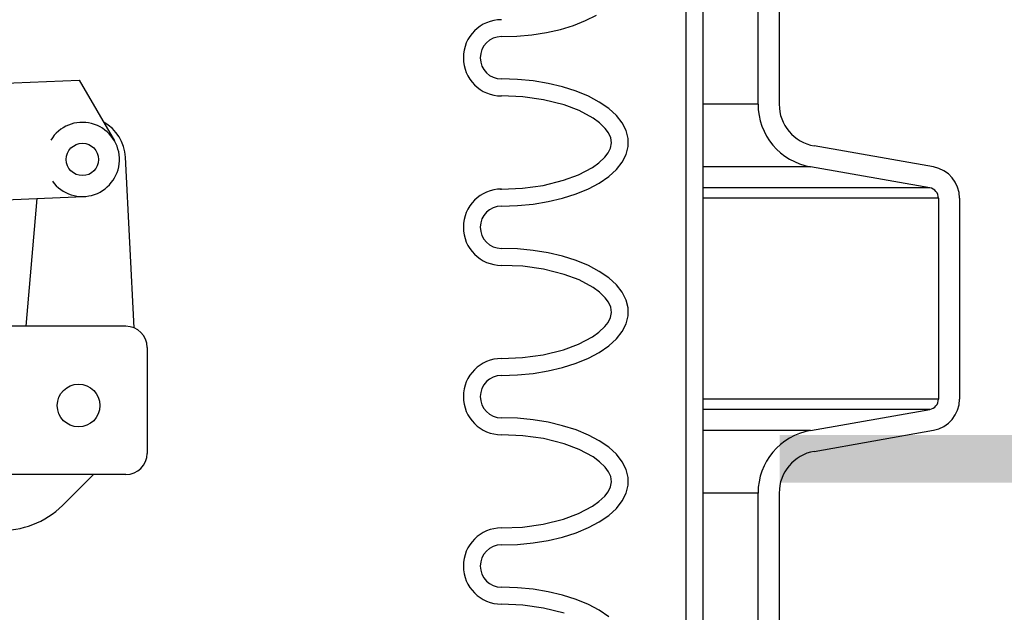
# Model space of a CAD drawing. Extents: x -169 to 2224, y 0 to 2796.
# Tile 219 of 256: x 1601.87 to 1607.68, y 413.24 to 416.74. Entities that reach past the tile are written whole.
import ezdxf

# ---------------------------------------------------------------- set-up
doc = ezdxf.new("R2010")
doc.units = 0
doc.header["$MEASUREMENT"] = 0
doc.header["$PDSIZE"] = 1
doc.layers.get('DEFPOINTS').update_dxf_attribs({"linetype": 'CONTINUOUS'})
for name, color, linetype in [('CONCRETE-HATCH', 2, 'CONTINUOUS'), ('DIM', 3, 'CONTINUOUS'), ('FILL-CAP', 1, 'CONTINUOUS'), ('PEAGRAVEL-HATCH', 3, 'CONTINUOUS'), ('SPILL-BUCKET', 1, 'CONTINUOUS'), ('TANK-SLAB', 6, 'CONTINUOUS')]:
    doc.layers.add(name, color=color, linetype=linetype)
doc.styles.add('SIMPLEX', font='simplex')
doc.dimstyles.new('DIM64', dxfattribs={"dimscale": 64, "dimtxt": 0.09375, "dimasz": 0.09375, "dimexe": 0.0625, "dimexo": 0.0625, "dimgap": 0.046875, "dimtad": 1, "dimdec": 4, "dimzin": 3, "dimdsep": 46, "dimlunit": 4, "dimtxsty": 'SIMPLEX', "dimcen": 0, "dimclrd": 256, "dimclre": 256, "dimclrt": 256, "dimadec": 0, "dimazin": 0, "dimtfac": 1, "dimtdec": 4, "dimtmove": 0, "dimatfit": 3, "dimfxl": 1, "dimfrac": 2, "dimtolj": 1, "dimtzin": 0, "dimarcsym": 0})

# ---------------------------------------------------------------- blocks, each defined once
blk = doc.blocks.new('*D19')
at = {"layer": 'DEFPOINTS', "color": 0, "transparency": 16777216}
for p in [(1294.3654, 414.2886), (1931.8718, 414.0074), (1931.8718, 136.5159)]:
    blk.add_point(p, dxfattribs=at)
at = {"layer": 'DIM', "lineweight": -2, "transparency": 16777216}
for p, q in [((1294.3654, 410.2886), (1294.3654, 132.5159)), ((1931.8718, 410.0074), (1931.8718, 132.5159)), ((1300.3654, 136.5159), (1925.8718, 136.5159))]:
    blk.add_line(p, q, dxfattribs=at)
at = {"layer": 'DIM', "transparency": 16777216}
for points in [[(1300.3654, 137.5159), (1300.3654, 135.5159), (1294.3654, 136.5159)], [(1925.8718, 137.5159), (1925.8718, 135.5159), (1931.8718, 136.5159)]]:
    blk.add_solid(points, dxfattribs=at)
at = {"layer": 'DIM', "transparency": 16777216, "insert": (1613.1186, 144.0873), "char_height": 6, "attachment_point": 5, "style": 'SIMPLEX'}
blk.add_mtext('\\A1;53\'-1 1/2" (F.V. TANK SLAB)', dxfattribs=at)

msp = doc.modelspace()

# ---------------------------------------------------------------- hatches: boundary and pattern name
at = {"layer": 'CONCRETE-HATCH'}
h = msp.add_hatch(dxfattribs=at)
h.set_pattern_fill('AR-CONC', color=256, scale=2.67, style=0)
h.set_pattern_definition([(50, (1683.037, 417.641), (19.151, -1.6755), [2.0025, -22.0275]), (355, (1683.037, 417.64), (-3.7047, 20.0835), [1.602, -17.622]), (100.451, (1684.633, 417.501), (15.446, 18.408), [1.702, -18.7205]), (46.184, (1683.037, 422.98), (28.495, -4.4194), [3.004, -33.041]), (96.636, (1685.411, 422.613), (24.9555, 26.009), [2.553, -28.081]), (351.184, (1683.037, 422.98), (24.955, 26.009), [2.403, -26.433]), (21, (1685.707, 421.646), (15.9374, -10.75), [2.0025, -22.0275]), (326, (1685.707, 421.646), (6.4965, 19.3615), [1.602, -17.622]), (71.451, (1687.035, 420.75), (22.434, 8.6116), [1.702, -18.7205]), (37.5, (1683.037, 417.641), (0.32467, 8.88827), [0, -17.4084, 0, -17.889, 0, -17.68875]), (7.5, (1683.037, 417.641), (7.024, 10.5308), [0, -10.1994, 0, -17.0079, 0, -6.74175]), (327.5, (1677.083, 417.641), (14.25306, -0.6022), [0, -6.675, 0, -20.826, 0, -27.6345]), (317.5, (1674.413, 417.641), (15.571, 2.6728), [0, -8.6775, 0, -13.8306, 0, -19.6245])])
edge = h.paths.add_edge_path()
edge.add_line((1606.13063, 418.75736), (1605.46816, 419.81474))
edge.add_line((1605.46816, 419.81474), (1611.99681, 420.00736))
edge.add_line((1611.99681, 420.00736), (1605.10462, 419.73538))
edge.add_line((1605.10462, 419.73538), (1605.10462, 420.95194))
edge.add_line((1605.10462, 420.95194), (1616.2293, 420.72611))
edge.add_line((1616.2293, 420.72611), (1622.13009, 420.72611))
edge.add_line((1622.13009, 420.72611), (1622.30514, 419.97125))
edge.add_line((1622.30514, 419.97125), (1622.68526, 419.97126))
edge.add_arc((1622.68526, 419.87713), 0.09412, 270, 450, ccw=False)
edge.add_line((1622.68526, 419.78301), (1622.782, 419.78277))
edge.add_line((1622.782, 419.78277), (1622.782, 414.28861))
edge.add_line((1622.782, 414.28861), (1606.13063, 414.28861))
edge.add_line((1606.13063, 414.28861), (1606.13063, 416.00736))
edge.add_line((1606.13063, 416.00736), (1606.13063, 418.75736))
at = {"layer": 'PEAGRAVEL-HATCH'}
h = msp.add_hatch(dxfattribs=at)
h.set_pattern_fill('AR-SAND', color=256, scale=7.5, style=0)
h.set_pattern_definition([(37.5, (1670.872, 397.787), (-0.4725, 14.4512), [0, -11.4, 0, -12.75, 0, -12.1875]), (7.5, (1670.872, 397.787), (13.2733, 21.166), [0, -6.15, 0, -10.275, 0, -3.9375]), (327.5, (1661.647, 397.787), (23.356, 0.0424), [0, -3.75, 0, -13.5, 0, -17.625]), (317.5, (1661.647, 397.787), (22.546, 6.5826), [0, -1.875, 0, -8.85, 0, -10.125])])
edge = h.paths.add_edge_path()
edge.add_line((1606.67097, 409.33129), (1606.82746, 409.90017))
edge.add_arc((1606.64668, 409.9499), 0.1875, 344.619141, 409.999905)
edge.add_line((1606.7672, 410.09354), (1606.13674, 410.62256))
edge.add_arc((1606.25726, 410.76619), 0.1875, 182.701543, 229.999905, ccw=False)
edge.add_line((1606.06997, 410.75736), (1611.39711, 410.75736))
edge.add_line((1611.39711, 410.75736), (1611.47181, 410.75736))
edge.add_line((1611.47181, 410.75736), (1611.47181, 414.00736))
edge.add_line((1611.47181, 414.00736), (1622.76748, 414.00736))
edge.add_line((1622.76748, 414.00736), (1622.76748, 412.74358))
edge.add_line((1622.76748, 412.74358), (1622.782, 409.69624))
edge.add_line((1622.782, 409.69624), (1622.83054, 409.69624))
edge.add_line((1622.83054, 409.69624), (1629.87181, 409.69624))
edge.add_line((1629.87181, 409.69624), (1629.87181, 397.78672))
edge.add_line((1629.87181, 397.78672), (1607.12355, 397.78672))
edge.add_line((1607.12355, 397.78672), (1607.12181, 402.70421))
edge.add_arc((1607.18181, 402.70423), 0.06, 90, 180.020228, ccw=False)
edge.add_line((1607.18181, 402.76423), (1607.24931, 402.76423))
edge.add_arc((1607.24931, 402.82673), 0.0625, 270, 360)
edge.add_line((1607.31181, 402.82673), (1607.31181, 403.20173))
edge.add_arc((1607.24931, 403.20173), 0.0625, 360, 450)
edge.add_line((1607.24931, 403.26423), (1607.18681, 403.26423))
edge.add_arc((1607.18867, 403.33121), 0.06701, 176.16648, 268.413086, ccw=False)
edge.add_line((1607.12181, 403.33569), (1607.12181, 403.68484))
edge.add_ellipse((1607.25816, 403.74985), major_axis=(0, 0.2), ratio=0.7208596, start_angle=108.968168, end_angle=243.414993)
edge.add_line((1607.38709, 403.65069), (1607.38709, 402.62373))
edge.add_line((1607.38709, 402.62373), (1607.5786, 402.46304))
edge.add_line((1607.5786, 402.46304), (1607.73722, 402.46304))
edge.add_line((1607.73722, 402.46304), (1607.73709, 402.62373))
edge.add_line((1607.73709, 402.62373), (1607.73709, 404.83739))
edge.add_arc((1606.88709, 404.83739), 0.85, 360.000008, 434.292656)
edge.add_arc((1594.56093, 361.00728), 46.38034, 434.292653, 435.010102)
edge.add_arc((1606.62181, 406.05086), 0.25, 180, 255.010102, ccw=False)
edge.add_line((1606.37181, 406.05086), (1606.37181, 408.26619))
edge.add_line((1606.37181, 408.26619), (1606.55931, 408.26619))
edge.add_line((1606.55931, 408.26619), (1606.65306, 408.26619))
edge.add_line((1606.65306, 408.26619), (1606.65306, 408.39119))
edge.add_line((1606.65306, 408.39119), (1606.68306, 408.39119))
edge.add_line((1606.68306, 408.39119), (1606.68306, 409.01619))
edge.add_line((1606.68306, 409.01619), (1606.65306, 409.01619))
edge.add_line((1606.65306, 409.01619), (1606.65306, 409.19867))
edge.add_arc((1607.15306, 409.19867), 0.5, 524.619141, 540, ccw=False)
at = {"layer": 'TANK-SLAB'}
msp.add_hatch(color=256, dxfattribs=at).paths.add_polyline_path([(1606.3546, 414.28861), (1622.782, 414.28861), (1622.782, 414.00736), (1606.3546, 414.00736)])

# ---------------------------------------------------------------- linework, layer by layer
at = {"layer": 'FILL-CAP', "linetype": 'Continuous'}
for p, q in [((1599.82115, 416.28395), (1602.22038, 416.38242)), ((1602.22038, 416.38242), (1602.42873, 416.024)), ((1602.54453, 414.92059), (1602.49352, 415.92746)), ((1601.23596, 415.65394), (1602.24858, 415.6955)), ((1601.90686, 414.93006), (1601.97274, 415.68418)), ((1602.4968, 414.93006), (1601.3154, 414.93006)), ((1602.6218, 414.80506), (1602.6218, 414.18006)), ((1602.4968, 414.05506), (1599.1218, 414.05506)), ((1602.30463, 414.05506), (1602.12178, 413.87294))]:
    msp.add_line(p, q, dxfattribs=at)
at = {"layer": 'FILL-CAP', "color": 7, "linetype": 'Continuous'}
for centre, radius in [((1602.23961, 415.91407), 0.0955), ((1602.2173, 414.46206), 0.126)]:
    msp.add_circle(centre, radius, dxfattribs=at)
at = {"layer": 'FILL-CAP', "linetype": 'Continuous'}
for centre, radius, start, end in [((1602.23953, 415.91407), 0.2188, 215.909869, 148.792525), ((1602.24384, 415.91481), 0.25, 2.899894, 60.98025), ((1602.4968, 414.80506), 0.125, 0, 90), ((1602.4968, 414.18006), 0.125, 270, 0), ((1601.76894, 414.22721), 0.5, 218.660152, 314.884164)]:
    msp.add_arc(centre, radius, start, end, dxfattribs=at)
at = {"layer": 'SPILL-BUCKET', "color": 1, "linetype": 'Continuous'}
for p, q in [((1605.80224, 405.37674), (1605.80224, 419.5743)), ((1605.90217, 405.37674), (1605.90217, 419.5743)), ((1606.22632, 417.09257), (1606.22632, 416.23988)), ((1606.35124, 417.09257), (1606.35124, 416.23988)), ((1605.13809, 416.70475), (1605.20934, 416.73266)), ((1605.20934, 416.73266), (1605.27333, 416.76466)), ((1604.8917, 416.6493), (1604.97811, 416.66277)), ((1604.97811, 416.66277), (1605.06064, 416.68134)), ((1605.06064, 416.68134), (1605.13809, 416.70475)), ((1604.71233, 416.63841), (1604.80267, 416.64114)), ((1604.80267, 416.64114), (1604.8917, 416.6493)), ((1604.80627, 416.38563), (1604.71233, 416.38858)), ((1604.89872, 416.37681), (1604.80627, 416.38563)), ((1604.98824, 416.36227), (1604.89872, 416.37681)), ((1605.0734, 416.34223), (1604.98824, 416.36227)), ((1605.15287, 416.31701), (1605.0734, 416.34223)), ((1605.22539, 416.28702), (1605.15287, 416.31701)), ((1604.8377, 416.28322), (1604.71233, 416.28865)), ((1604.96151, 416.26594), (1604.8377, 416.28322)), ((1605.08277, 416.23529), (1604.96151, 416.26594)), ((1605.28983, 416.25271), (1605.22539, 416.28702)), ((1605.34515, 416.21464), (1605.28983, 416.25271)), ((1605.17074, 416.20231), (1605.08277, 416.23529)), ((1605.25346, 416.15754), (1605.17074, 416.20231)), ((1605.39049, 416.1734), (1605.34515, 416.21464)), ((1605.29152, 416.12958), (1605.25346, 416.15754)), ((1605.42514, 416.12964), (1605.39049, 416.1734)), ((1605.32527, 416.09651), (1605.29152, 416.12958)), ((1605.34418, 416.07062), (1605.32527, 416.09651)), ((1605.44855, 416.08406), (1605.42514, 416.12964)), ((1605.46034, 416.03737), (1605.44855, 416.08406)), ((1605.35741, 416.04182), (1605.34418, 416.07062)), ((1605.36185, 416.01105), (1605.35741, 416.04182)), ((1605.46034, 415.99031), (1605.46034, 416.03737)), ((1605.34123, 415.95229), (1605.35566, 415.98051)), ((1605.35566, 415.98051), (1605.36185, 416.01105)), ((1605.44855, 415.94362), (1605.46034, 415.99031)), ((1607.2613, 415.86978), (1606.55769, 415.99384)), ((1605.28748, 415.89483), (1605.32175, 415.92716)), ((1605.32175, 415.92716), (1605.34123, 415.95229)), ((1605.42514, 415.89804), (1605.44855, 415.94362)), ((1605.16623, 415.82344), (1605.24916, 415.86735)), ((1605.24916, 415.86735), (1605.28748, 415.89483)), ((1605.34515, 415.81304), (1605.39049, 415.85428)), ((1605.39049, 415.85428), (1605.42514, 415.89804)), ((1607.23961, 415.74676), (1606.53599, 415.87082)), ((1604.95854, 415.76115), (1605.07834, 415.791)), ((1605.07834, 415.791), (1605.16623, 415.82344)), ((1605.28983, 415.77497), (1605.34515, 415.81304)), ((1604.70586, 415.73903), (1604.71233, 415.73903)), ((1604.71233, 415.73903), (1604.83646, 415.74431)), ((1604.83646, 415.74431), (1604.95854, 415.76115)), ((1605.15287, 415.71067), (1605.22539, 415.74066)), ((1605.22539, 415.74066), (1605.28983, 415.77497)), ((1604.98824, 415.66541), (1605.0734, 415.68545)), ((1605.0734, 415.68545), (1605.15287, 415.71067)), ((1607.29122, 415.68525), (1607.29122, 414.50072)), ((1607.41614, 415.68525), (1607.41614, 414.50072)), ((1604.71233, 415.6391), (1604.80627, 415.64205)), ((1604.80627, 415.64205), (1604.89872, 415.65087)), ((1604.89872, 415.65087), (1604.98824, 415.66541)), ((1604.80627, 415.38631), (1604.71233, 415.38927)), ((1604.89872, 415.37749), (1604.80627, 415.38631)), ((1604.98824, 415.36295), (1604.89872, 415.37749)), ((1605.0734, 415.34291), (1604.98824, 415.36295)), ((1605.15287, 415.3177), (1605.0734, 415.34291)), ((1604.8377, 415.28391), (1604.71233, 415.28933)), ((1604.96151, 415.26662), (1604.8377, 415.28391)), ((1605.08277, 415.23598), (1604.96151, 415.26662)), ((1605.22539, 415.2877), (1605.15287, 415.3177)), ((1605.28983, 415.25339), (1605.22539, 415.2877)), ((1605.17074, 415.20299), (1605.08277, 415.23598)), ((1605.25346, 415.15822), (1605.17074, 415.20299)), ((1605.34515, 415.21532), (1605.28983, 415.25339)), ((1605.39049, 415.17408), (1605.34515, 415.21532)), ((1605.29152, 415.13026), (1605.25346, 415.15822)), ((1605.42514, 415.13032), (1605.39049, 415.17408)), ((1605.32527, 415.09719), (1605.29152, 415.13026)), ((1605.34418, 415.0713), (1605.32527, 415.09719)), ((1605.44855, 415.08474), (1605.42514, 415.13032)), ((1605.35741, 415.0425), (1605.34418, 415.0713)), ((1605.36185, 415.01173), (1605.35741, 415.0425)), ((1605.46034, 415.03805), (1605.44855, 415.08474)), ((1605.46034, 414.99099), (1605.46034, 415.03805)), ((1605.34123, 414.95297), (1605.35566, 414.9812)), ((1605.35566, 414.9812), (1605.36185, 415.01173)), ((1605.44855, 414.9443), (1605.46034, 414.99099)), ((1605.28748, 414.89551), (1605.32175, 414.92784)), ((1605.32175, 414.92784), (1605.34123, 414.95297)), ((1605.42514, 414.89872), (1605.44855, 414.9443)), ((1605.16623, 414.82412), (1605.24916, 414.86804)), ((1605.24916, 414.86804), (1605.28748, 414.89551)), ((1605.34515, 414.81372), (1605.39049, 414.85496)), ((1605.39049, 414.85496), (1605.42514, 414.89872)), ((1605.07834, 414.79168), (1605.16623, 414.82412)), ((1605.28983, 414.77565), (1605.34515, 414.81372)), ((1604.71233, 414.73971), (1604.83646, 414.745)), ((1604.83646, 414.745), (1604.95854, 414.76183)), ((1604.95854, 414.76183), (1605.07834, 414.79168)), ((1605.15287, 414.71135), (1605.22539, 414.74135)), ((1605.22539, 414.74135), (1605.28983, 414.77565)), ((1604.98824, 414.6661), (1605.0734, 414.68613)), ((1605.0734, 414.68613), (1605.15287, 414.71135)), ((1604.71233, 414.63978), (1604.80627, 414.64273)), ((1604.80627, 414.64273), (1604.89872, 414.65155)), ((1604.89872, 414.65155), (1604.98824, 414.6661)), ((1604.80627, 414.38699), (1604.71233, 414.38995)), ((1606.53599, 414.31515), (1607.23961, 414.43921)), ((1604.89872, 414.37818), (1604.80627, 414.38699)), ((1604.98824, 414.36363), (1604.89872, 414.37818)), ((1605.0734, 414.3436), (1604.98824, 414.36363)), ((1605.15287, 414.31838), (1605.0734, 414.3436)), ((1604.8377, 414.28459), (1604.71233, 414.29002)), ((1604.96151, 414.26731), (1604.8377, 414.28459)), ((1605.22539, 414.28838), (1605.15287, 414.31838)), ((1605.28983, 414.25408), (1605.22539, 414.28838)), ((1606.55769, 414.19213), (1607.2613, 414.3162)), ((1605.08277, 414.23666), (1604.96151, 414.26731)), ((1605.17074, 414.20367), (1605.08277, 414.23666)), ((1605.34515, 414.216), (1605.28983, 414.25408)), ((1605.39049, 414.17477), (1605.34515, 414.216)), ((1605.25346, 414.1589), (1605.17074, 414.20367)), ((1605.29152, 414.13094), (1605.25346, 414.1589)), ((1605.42514, 414.13101), (1605.39049, 414.17477)), ((1605.32527, 414.09787), (1605.29152, 414.13094)), ((1605.44855, 414.08543), (1605.42514, 414.13101)), ((1605.34418, 414.07199), (1605.32527, 414.09787)), ((1605.35741, 414.04319), (1605.34418, 414.07199)), ((1605.36185, 414.01242), (1605.35741, 414.04319)), ((1605.46034, 414.03874), (1605.44855, 414.08543)), ((1605.35566, 413.98188), (1605.36185, 414.01242)), ((1605.44855, 413.94499), (1605.46034, 413.99168)), ((1605.46034, 413.99168), (1605.46034, 414.03874)), ((1605.28748, 413.89619), (1605.32175, 413.92852)), ((1605.32175, 413.92852), (1605.34123, 413.95366)), ((1605.34123, 413.95366), (1605.35566, 413.98188)), ((1605.42514, 413.8994), (1605.44855, 413.94499)), ((1606.22632, 413.9461), (1606.22632, 412.24261)), ((1606.35124, 413.9461), (1606.35124, 412.24261)), ((1605.16623, 413.82481), (1605.24916, 413.86872)), ((1605.24916, 413.86872), (1605.28748, 413.89619)), ((1605.39049, 413.85565), (1605.42514, 413.8994)), ((1605.07834, 413.79236), (1605.16623, 413.82481)), ((1605.28983, 413.77633), (1605.34515, 413.81441)), ((1605.34515, 413.81441), (1605.39049, 413.85565)), ((1604.83646, 413.74568), (1604.95854, 413.76251)), ((1604.95854, 413.76251), (1605.07834, 413.79236)), ((1605.22539, 413.74203), (1605.28983, 413.77633)), ((1604.71233, 413.74039), (1604.83646, 413.74568)), ((1605.0734, 413.68681), (1605.15287, 413.71203)), ((1605.15287, 413.71203), (1605.22539, 413.74203)), ((1604.71233, 413.64046), (1604.80627, 413.64342)), ((1604.80627, 413.64342), (1604.89872, 413.65223)), ((1604.89872, 413.65223), (1604.98824, 413.66678)), ((1604.98824, 413.66678), (1605.0734, 413.68681)), ((1604.80627, 413.38768), (1604.71233, 413.39063)), ((1604.89872, 413.37886), (1604.80627, 413.38768)), ((1604.98824, 413.36432), (1604.89872, 413.37886)), ((1605.0734, 413.34428), (1604.98824, 413.36432)), ((1605.15287, 413.31906), (1605.0734, 413.34428)), ((1604.8377, 413.28527), (1604.71233, 413.2907)), ((1604.96151, 413.26799), (1604.8377, 413.28527)), ((1605.22539, 413.28907), (1605.15287, 413.31906)), ((1605.28983, 413.25476), (1605.22539, 413.28907)), ((1605.08277, 413.23734), (1604.96151, 413.26799)), ((1605.34515, 413.21669), (1605.28983, 413.25476))]:
    msp.add_line(p, q, dxfattribs=at)
at = {"layer": 'SPILL-BUCKET', "color": 7}
for p, q in [((1606.22632, 416.23988), (1605.90217, 416.23988)), ((1606.53599, 415.87083), (1605.90217, 415.87083)), ((1607.23961, 415.74676), (1605.90217, 415.74676)), ((1607.29122, 415.68525), (1605.90217, 415.68525)), ((1607.29122, 414.50072), (1605.90217, 414.50072)), ((1607.23961, 414.43921), (1605.90217, 414.43921)), ((1606.53599, 414.31515), (1605.90217, 414.31515)), ((1606.22632, 413.9461), (1605.90217, 413.9461))]:
    msp.add_line(p, q, dxfattribs=at)
at = {"layer": 'SPILL-BUCKET', "color": 1, "linetype": 'Continuous'}
for centre, radius, start, end in [((1604.71233, 416.5135), 0.22485, 90, 270), ((1604.71233, 416.5135), 0.12491, 90, 270), ((1606.60107, 416.23988), 0.37474, 180, 260), ((1606.60107, 416.23988), 0.24983, 180, 260.000001), ((1607.22876, 415.68525), 0.18737, 0, 80), ((1604.71233, 415.51418), 0.22485, 90, 270), ((1607.22876, 415.68525), 0.06246, 0, 80.000001), ((1604.71233, 415.51418), 0.12491, 90, 270), ((1604.71233, 414.51486), 0.22485, 90, 270), ((1604.71233, 414.51486), 0.12491, 90, 270), ((1607.22876, 414.50072), 0.06246, 279.999999, 0), ((1607.22876, 414.50072), 0.18737, 280, 0), ((1606.60107, 413.9461), 0.37474, 100, 180), ((1606.60107, 413.9461), 0.24983, 99.999999, 180), ((1604.71233, 413.51555), 0.22485, 90, 270), ((1604.71233, 413.51555), 0.12491, 90, 270)]:
    msp.add_arc(centre, radius, start, end, dxfattribs=at)

# ---------------------------------------------------------------- dimensions: what is measured, and where the dimension line sits
at = {"layer": 'DIM'}
dim = msp.add_linear_dim(base=(1931.87181, 136.51592), p1=(1294.36544, 414.28861), p2=(1931.87181, 414.00736), angle=0, text='<> (F.V. TANK SLAB)', dimstyle='DIM64', dxfattribs=at)
dim.commit()
dim.dimension.update_dxf_attribs({"geometry": '*D19', "text_midpoint": (1613.11863, 144.08735)})

doc.saveas('drawing.dxf')
